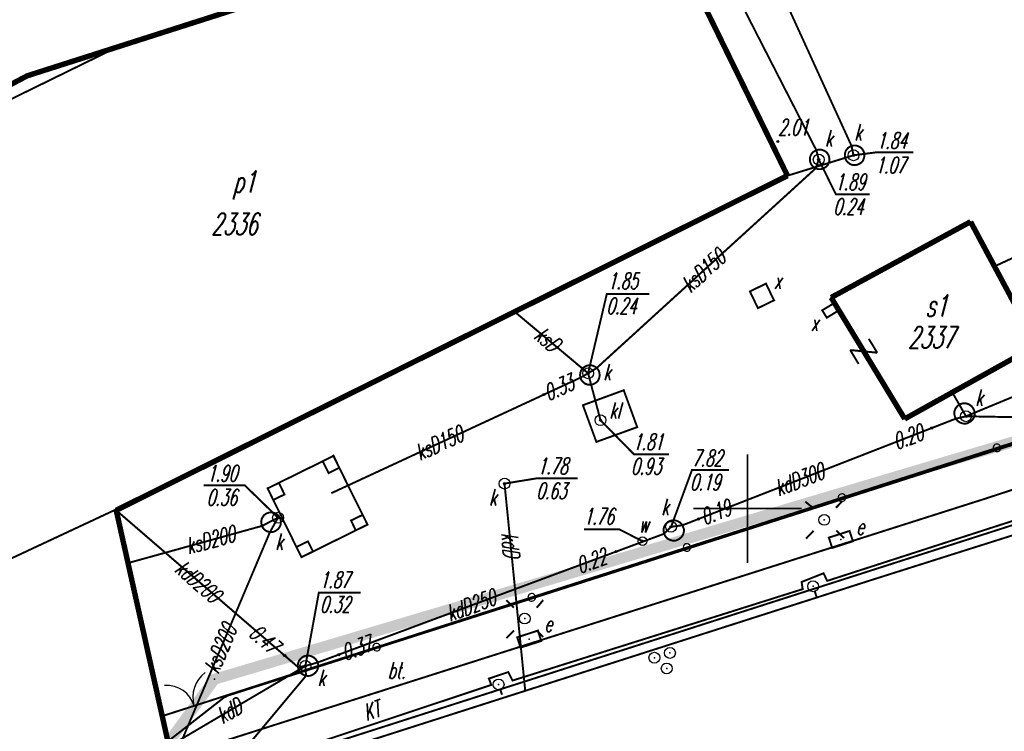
# Model space of a CAD drawing. Extents: x 6425777 to 6426103, y 6050596 to 6051176.
# Tile 63 of 72: x 6425816 to 6425862, y 6051040 to 6051073. Entities that reach past the tile are written whole.
import ezdxf

# ---------------------------------------------------------------- set-up
doc = ezdxf.new("R2010")
doc.units = 0
doc.header["$MEASUREMENT"] = 0
for name, pattern in [('BUR', [3, 2, -1]), ('GAP', [3, 2, -0.5, 0, -0.5]), ('GUZ', [1.5, 1, -0.5]), ('KOR', [4, 3, -1]), ('WRU', [1.5, 1, -0.5])]:
    doc.linetypes.add(name, pattern=pattern)
doc.layers.get('0').update_dxf_attribs({"linetype": 'CONTINUOUS'})
for name, color, linetype in [('203_punkt_graniczny', 7, 'CONTINUOUS'), ('218_kontur_uzytku_gruntowego', 96, 'GUZ'), ('219_dzialka_ewidencyjna', 7, 'CONTINUOUS'), ('310_podpora', 7, 'CONTINUOUS'), ('312_budynek_ewidencyjny', 7, 'CONTINUOUS'), ('312_oznaczenie_budynku_ewidencyjnego', 7, 'CONTINUOUS'), ('312_oznaczenie_budynku_ewidencyjnego_Atr124', 7, 'CONTINUOUS'), ('320_blok___kondygnacja_nadziemna', 7, 'CONTINUOUS'), ('346_Wiata__taras_odkryty_na_podporach___obrys', 7, 'WRU'), ('449_Sciana_oporowa_rysunek', 7, 'CONTINUOUS'), ('510_Podpora_jednoslupowa_symb__SEPOW', 7, 'CONTINUOUS'), ('582_Atrybuty_opisowe_SKPOD', 36, 'CONTINUOUS'), ('622_Punkt_rzednej_przewodu_SKPOD', 36, 'CONTINUOUS'), ('622_Punkt_rzednej_przewodu_SKPOD_Atr2', 36, 'CONTINUOUS'), ('991_Przehaczenie', 7, 'CONTINUOUS'), ('GEO_KOM_brama', 7, 'CONTINUOUS'), ('GEO_KOM_kanal_technologiczny', 7, 'CONTINUOUS'), ('GEO_KOM_latarnia_na_slupie', 7, 'CONTINUOUS'), ('GEO_KOM_obszar_utwardzony', 7, 'KOR'), ('GEO_KOM_ogrodzenie', 7, 'CONTINUOUS'), ('GEO_KOM_szafa_elektroenergetyczna', 1, 'CONTINUOUS'), ('Granica_Natura_2000', 70, 'BUR'), ('komora_podziemna___przewod_kanalizacyjny__powierzchnia_', 36, 'CONTINUOUS'), ('latarnia__punkt_', 7, 'CONTINUOUS'), ('odboj_lub_dalba__punkt_', 7, 'CONTINUOUS'), ('poler__punkt_', 7, 'CONTINUOUS'), ('przewod_elektroenergetyczny__linia_', 1, 'CONTINUOUS'), ('przewod_kanalizacyjny__linia_', 36, 'CONTINUOUS'), ('przewod_kanalizacyjny__linia__Atr1', 36, 'CONTINUOUS'), ('punkt_o_okreslonej_wysokosci__siec_kanalizacyjna_', 36, 'CONTINUOUS'), ('punkt_o_okreslonej_wysokosci__siec_kanalizacyjna__Atr2', 36, 'CONTINUOUS'), ('punkt_o_okreslonej_wysokosci__siec_kanalizacyjna__Atr3', 36, 'CONTINUOUS'), ('punkt_o_okreslonej_wysokosci__siec_wodociagowa_', 5, 'CONTINUOUS'), ('punkt_o_okreslonej_wysokosci__siec_wodociagowa__Atr2', 5, 'CONTINUOUS'), ('punkt_wysokosciowy_sztuczny', 7, 'CONTINUOUS'), ('punkt_wysokosciowy_sztuczny_Atr2', 7, 'CONTINUOUS'), ('siatka', 1, 'CONTINUOUS'), ('wlaz___siec_niezidentyfikowana__powierzchnia_', 7, 'CONTINUOUS'), ('wlaz___siec_niezidentyfikowana__powierzchnia__Atr17', 7, 'CONTINUOUS'), ('wlaz_okragly___siec_kanalizacyjna__punkt_', 7, 'CONTINUOUS'), ('wlaz_okragly___siec_kanalizacyjna__punkt__Atr17', 7, 'CONTINUOUS'), ('Zakres', 7, 'GAP'), ('zasuwa___siec_wodociagowa__punkt_', 5, 'CONTINUOUS'), ('zasuwa___siec_wodociagowa__punkt__Atr17', 5, 'CONTINUOUS')]:
    doc.layers.add(name, color=color, linetype=linetype)
doc.styles.get("Standard").update_dxf_attribs({"font": 'simplex.shx', "width": 0.85})

# ---------------------------------------------------------------- blocks, each defined once
blk = doc.blocks.new('203')
at = {"color": 0, "linetype": 'Continuous'}
blk.add_circle((0, 0), 0.1, dxfattribs=at)
blk = doc.blocks.new('801')
at = {"color": 0, "linetype": 'Continuous'}
blk.add_circle((0, 0), 0.1, dxfattribs=at)

msp = doc.modelspace()

# ---------------------------------------------------------------- linework, layer by layer
for p in [(6425821.002, 6051071.263), (6425816.83, 6051069.93), (6425851.39, 6051066.9), (6425853.17, 6051066.5), (6425854.79, 6051066.7), (6425854.88, 6051066.27), (6425853.28, 6051066.07), (6425853.14, 6051065.67), (6425851.84, 6051065.33), (6425860.27, 6051063.21), (6425861.37, 6051061.15), (6425853.85, 6051059.72), (6425839.27, 6051059.07), (6425843.05, 6051056.47), (6425842.31, 6051056.03), (6425842.66, 6051056.23), (6425840.62, 6051055.25), (6425859.43, 6051055.35), (6425843.23, 6051054.07), (6425857.24, 6051054.13), (6425860.06, 6051054.25), (6425858.48, 6051053.71), (6425838.81, 6051051.15), (6425830.86, 6051050.72), (6425820.9, 6051049.95), (6425820.93, 6051049.92), (6425828.38, 6051049.58), (6425847.74, 6051049.52), (6425827.64, 6051049.2), (6425846.48, 6051049.16), (6425847, 6051049.23), (6425853.53, 6051049.48), (6425828.01, 6051048.92), (6425846.16, 6051048.84), (6425845.16, 6051048.5), (6425854.298, 6051048.578), (6425843.95, 6051048.02), (6425821.47, 6051047.49), (6425853.02, 6051046.42), (6425855.71, 6051046.71), (6425839.743, 6051044.934), (6425839.947, 6051043.988), (6425828.69, 6051043.23), (6425831.18, 6051043.27), (6425846.427, 6051043.352), (6425829.64, 6051042.75), (6425845.712, 6051043.131), (6425846.28, 6051042.637), (6425825.454, 6051042.14), (6425838.54, 6051041.9), (6425825.95, 6051041.375), (6425825.95, 6051041.375), (6425825.96, 6051041.35), (6425839.76, 6051041.65), (6425823.049, 6051040.442)]:
    msp.add_point(p)
at = {"color": 7}
for p in [(6425860.93, 6051050.45), (6425853.5, 6051047.02), (6425852.49, 6051046.62), (6425853.67, 6051046.67), (6425852.54, 6051046.29), (6425838.98, 6051042.47), (6425838.09, 6051042.17), (6425838.2, 6051041.88), (6425839.18, 6051042.08)]:
    msp.add_point(p, dxfattribs=at)
at = {"layer": '203_punkt_graniczny', "color": 7}
msp.add_point((6425825.96, 6051041.35), dxfattribs=at)
at = {"layer": '218_kontur_uzytku_gruntowego', "linetype": 'GUZ', "const_width": 0.09}
for points in [[(6425825.96, 6051041.35), (6425865.13, 6051053.87)], [(6425827.68, 6051038.17), (6425866.55, 6051050.63)], [(6425822.11, 6051038.34), (6425825.96, 6051041.35)]]:
    msp.add_lwpolyline(points, dxfattribs=at)
at = {"layer": '219_dzialka_ewidencyjna', "linetype": 'Continuous', "const_width": 0.09}
for points in [[(6425865.13, 6051053.87), (6425825.96, 6051041.35)], [(6425866.55, 6051050.63), (6425827.68, 6051038.17)], [(6425825.96, 6051041.35), (6425822.11, 6051038.34)]]:
    msp.add_lwpolyline(points, dxfattribs=at)
at = {"layer": '310_podpora', "linetype": 'Continuous', "const_width": 0.09}
for points in [[(6425830.44, 6051052.18), (6425830.71, 6051051.63), (6425831.2, 6051051.88), (6425830.93, 6051052.43)], [(6425828.42, 6051051.18), (6425827.9, 6051050.93), (6425828.16, 6051050.4), (6425828.68, 6051050.65)], [(6425832.28, 6051049.71), (6425831.74, 6051049.45), (6425831.96, 6051049), (6425832.5, 6051049.26)], [(6425829.23, 6051048.23), (6425829.46, 6051047.76), (6425829.99, 6051048.02), (6425829.76, 6051048.49)]]:
    msp.add_lwpolyline(points, close=True, dxfattribs=at)
at = {"layer": '312_budynek_ewidencyjny', "linetype": 'Continuous', "const_width": 0.25}
for points in [[(6425845.159, 6051078.982), (6425851.84, 6051065.33)], [(6425851.84, 6051065.33), (6425820.93, 6051049.92)], [(6425853.85, 6051059.72), (6425860.27, 6051063.21)], [(6425860.27, 6051063.21), (6425863.32, 6051057.52)], [(6425857.24, 6051054.13), (6425853.85, 6051059.72)], [(6425863.32, 6051057.52), (6425857.24, 6051054.13)], [(6425820.93, 6051049.92), (6425823.36, 6051039.05)]]:
    msp.add_lwpolyline(points, dxfattribs=at)
at = {"layer": '320_blok___kondygnacja_nadziemna', "linetype": 'Continuous', "const_width": 0.09}
for points in [[(6425806.93, 6051064.37), (6425821.002, 6051071.263)], [(6425820.9, 6051049.95), (6425811.13, 6051045.38)]]:
    msp.add_lwpolyline(points, dxfattribs=at)
at = {"layer": '346_Wiata__taras_odkryty_na_podporach___obrys', "linetype": 'WRU', "const_width": 0.09}
msp.add_lwpolyline([(6425827.9, 6051050.93), (6425829.46, 6051047.76), (6425832.5, 6051049.26), (6425831.2, 6051051.88), (6425830.94, 6051052.43), (6425830.44, 6051052.18)], close=True, dxfattribs=at)
at = {"layer": '449_Sciana_oporowa_rysunek', "linetype": 'Continuous', "const_width": 0.09}
for points in [[(6425949.78, 6050993.73), (6425939.78, 6051043.88), (6425935.92, 6051045.43), (6425893.43, 6051036.07), (6425868.96, 6051030.66), (6425844.45, 6051025.31), (6425829.5, 6051022.04), (6425826.13, 6051036.5), (6425827.81, 6051037.78), (6425855.71, 6051046.71), (6425866.76, 6051050.21), (6425872.72, 6051053.48), (6425877.55, 6051056.16), (6425895.48, 6051066), (6425909.5, 6051073.63)], [(6425866.41, 6051050.79), (6425853.67, 6051046.67), (6425853.5, 6051047.02), (6425852.49, 6051046.62), (6425852.54, 6051046.29), (6425839.18, 6051042.08), (6425838.98, 6051042.47), (6425838.09, 6051042.17), (6425838.2, 6051041.88), (6425825.33, 6051037.59)]]:
    msp.add_lwpolyline(points, dxfattribs=at)
at = {"layer": '510_Podpora_jednoslupowa_symb__SEPOW', "linetype": 'Continuous'}
msp.add_circle((6425853.53, 6051049.48), 0.25, dxfattribs=at)
at = {"layer": '510_Podpora_jednoslupowa_symb__SEPOW', "color": 7}
msp.add_point((6425853.53, 6051049.48), dxfattribs=at)
at = {"layer": '622_Punkt_rzednej_przewodu_SKPOD', "linetype": 'Continuous'}
for centre in [(6425840.62, 6051055.25), (6425858.48, 6051053.71), (6425847.74, 6051049.52), (6425843.95, 6051048.02), (6425828.69, 6051043.23), (6425831.18, 6051043.27)]:
    msp.add_circle(centre, 0.05, dxfattribs=at)
at = {"layer": '991_Przehaczenie', "linetype": 'Continuous', "const_width": 0.09}
for points in [[(6425855.972, 6051057.179), (6425855.583, 6051057.82)], [(6425855.117, 6051056.66), (6425854.728, 6051057.301)], [(6425855.972, 6051057.179), (6425854.728, 6051057.301)]]:
    msp.add_lwpolyline(points, dxfattribs=at)
at = {"layer": 'GEO_KOM_brama', "linetype": 'Continuous', "const_width": 0.09}
msp.add_lwpolyline([(6425825.95, 6051041.375), (6425823.049, 6051040.442)], dxfattribs=at)
at = {"layer": 'GEO_KOM_brama', "linetype": 'Continuous'}
for centre, radius, start, end in [((6425825.911, 6051041.301), 1.453, 127.9081, 195.5273), ((6425823.275, 6051040.568), 1.286, 15.5658, 95.2076)]:
    msp.add_arc(centre, radius, start, end, dxfattribs=at)
at = {"layer": 'GEO_KOM_kanal_technologiczny', "linetype": 'Continuous', "const_width": 0.09}
msp.add_lwpolyline([(6425865.9, 6051052.08), (6425860.93, 6051050.45), (6425824.94, 6051038.99), (6425825.33, 6051037.59), (6425838.2, 6051041.88), (6425838.09, 6051042.17), (6425838.98, 6051042.47), (6425839.18, 6051042.08), (6425852.54, 6051046.29), (6425852.49, 6051046.62), (6425853.5, 6051047.02), (6425853.67, 6051046.67), (6425866.41, 6051050.79)], dxfattribs=at)
at = {"layer": 'GEO_KOM_latarnia_na_slupie', "linetype": 'Continuous', "const_width": 0.09}
for points in [[(6425838.899, 6051045.781), (6425839.243, 6051045.435)], [(6425840.294, 6051045.434), (6425840.593, 6051045.788)], [(6425839.241, 6051044.384), (6425838.892, 6051044.033)], [(6425840.291, 6051044.384), (6425840.593, 6051044.083)]]:
    msp.add_lwpolyline(points, dxfattribs=at)
at = {"layer": 'GEO_KOM_latarnia_na_slupie', "linetype": 'Continuous'}
msp.add_circle((6425839.743, 6051044.934), 0.25, dxfattribs=at)
at = {"layer": 'GEO_KOM_obszar_utwardzony', "linetype": 'KOR', "const_width": 0.09}
for points in [[(6425910.617, 6051036.116), (6425845.18, 6051021.592), (6425826.731, 6051017.574), (6425822.017, 6051038.683), (6425823.36, 6051039.05), (6425823.049, 6051040.442), (6425825.95, 6051041.375), (6425864.93, 6051053.904), (6425867.206, 6051055.147), (6425868.113, 6051055.643), (6425900.142, 6051072.877)], [(6425866.41, 6051050.79), (6425853.67, 6051046.67), (6425853.5, 6051047.02), (6425852.49, 6051046.62), (6425852.54, 6051046.29), (6425839.18, 6051042.08), (6425838.98, 6051042.47), (6425838.09, 6051042.17), (6425838.2, 6051041.88), (6425825.33, 6051037.59)]]:
    msp.add_lwpolyline(points, dxfattribs=at)
at = {"layer": 'GEO_KOM_ogrodzenie', "linetype": 'Continuous'}
msp.add_lwpolyline([(6425825.95, 6051041.375), (6425832.757, 6051043.563), (6425832.757, 6051043.563, 1), (6425833.091, 6051043.67, 1), (6425832.757, 6051043.563), (6425833.091, 6051043.67), (6425839.898, 6051045.858), (6425839.898, 6051045.858, 1), (6425840.231, 6051045.965, 1), (6425839.898, 6051045.858), (6425840.231, 6051045.965), (6425847.038, 6051048.153), (6425847.038, 6051048.153, 1), (6425847.371, 6051048.26, 1), (6425847.038, 6051048.153), (6425847.371, 6051048.26), (6425854.178, 6051050.448), (6425854.178, 6051050.448, 1), (6425854.511, 6051050.555, 1), (6425854.178, 6051050.448), (6425854.511, 6051050.555), (6425861.318, 6051052.743), (6425861.318, 6051052.743, 1), (6425861.651, 6051052.85, 1), (6425861.318, 6051052.743), (6425861.651, 6051052.85), (6425864.93, 6051053.904)], format="xyb", dxfattribs=at)
at = {"layer": 'GEO_KOM_szafa_elektroenergetyczna', "linetype": 'Continuous', "const_width": 0.09}
for points in [[(6425853.746, 6051048.663), (6425854.701, 6051048.969), (6425854.852, 6051048.493), (6425853.898, 6051048.187), (6425853.746, 6051048.663)], [(6425839.395, 6051044.071), (6425840.346, 6051044.379), (6425840.502, 6051043.902), (6425839.548, 6051043.596), (6425839.395, 6051044.071)]]:
    msp.add_lwpolyline(points, dxfattribs=at)
at = {"layer": 'Granica_Natura_2000', "linetype": 'BUR', "const_width": 0.5}
msp.add_lwpolyline([(6425939.527, 6050928.249), (6425947.323, 6050987.893), (6425940.584, 6051032.582), (6425931.387, 6051035.502), (6425915.116, 6051034.25), (6425900.392, 6051032.52), (6425891.739, 6051032.397), (6425888.272, 6051025.724), (6425890.397, 6051019.14), (6425889.502, 6051010.993), (6425870.209, 6051007.657), (6425847.335, 6051006.321), (6425842.754, 6051006.256), (6425828.436, 6051011.135), (6425826.333, 6051016.198), (6425826.297, 6051018.739), (6425822.461, 6051038.025), (6425825.454, 6051042.14), (6425864.969, 6051053.888), (6425899.813, 6051073.214), (6425869.011, 6051127.727), (6425860.401, 6051124.552), (6425847.335, 6051148.688)], dxfattribs=at)
at = {"layer": 'komora_podziemna___przewod_kanalizacyjny__powierzchnia_', "linetype": 'Continuous', "const_width": 0.09}
for points in [[(6425854.63, 6051065.94), (6425854.7, 6051065.88), (6425854.79, 6051065.84), (6425854.88, 6051065.82), (6425854.98, 6051065.82), (6425855.07, 6051065.84), (6425855.15, 6051065.88), (6425855.23, 6051065.93), (6425855.3, 6051066), (6425855.34, 6051066.08), (6425855.37, 6051066.17), (6425855.38, 6051066.27), (6425855.37, 6051066.36), (6425855.35, 6051066.45), (6425855.3, 6051066.53), (6425855.24, 6051066.61), (6425855.16, 6051066.66), (6425855.07, 6051066.7), (6425854.98, 6051066.72), (6425854.89, 6051066.72), (6425854.79, 6051066.7), (6425854.71, 6051066.66), (6425854.63, 6051066.61), (6425854.57, 6051066.54), (6425854.52, 6051066.46), (6425854.49, 6051066.37), (6425854.48, 6051066.27), (6425854.49, 6051066.18), (6425854.52, 6051066.09), (6425854.56, 6051066.01)], [(6425853.27, 6051065.63), (6425853.37, 6051065.63), (6425853.46, 6051065.65), (6425853.54, 6051065.69), (6425853.62, 6051065.74), (6425853.69, 6051065.81), (6425853.73, 6051065.89), (6425853.76, 6051065.98), (6425853.77, 6051066.08), (6425853.76, 6051066.17), (6425853.74, 6051066.26), (6425853.69, 6051066.34), (6425853.63, 6051066.42), (6425853.55, 6051066.47), (6425853.46, 6051066.51), (6425853.37, 6051066.53), (6425853.28, 6051066.53), (6425853.18, 6051066.51), (6425853.1, 6051066.47), (6425853.02, 6051066.42), (6425852.96, 6051066.35), (6425852.91, 6051066.27), (6425852.88, 6051066.18), (6425852.87, 6051066.08), (6425852.88, 6051065.99), (6425852.91, 6051065.9), (6425852.95, 6051065.82), (6425853.02, 6051065.75), (6425853.09, 6051065.69), (6425853.18, 6051065.65)], [(6425842.69, 6051055.7), (6425842.79, 6051055.7), (6425842.88, 6051055.72), (6425842.96, 6051055.76), (6425843.04, 6051055.81), (6425843.11, 6051055.88), (6425843.15, 6051055.96), (6425843.18, 6051056.05), (6425843.19, 6051056.15), (6425843.18, 6051056.24), (6425843.16, 6051056.33), (6425843.11, 6051056.41), (6425843.05, 6051056.49), (6425842.97, 6051056.54), (6425842.88, 6051056.58), (6425842.79, 6051056.6), (6425842.7, 6051056.6), (6425842.6, 6051056.58), (6425842.52, 6051056.54), (6425842.44, 6051056.49), (6425842.38, 6051056.42), (6425842.33, 6051056.34), (6425842.3, 6051056.25), (6425842.29, 6051056.15), (6425842.3, 6051056.06), (6425842.33, 6051055.97), (6425842.37, 6051055.89), (6425842.44, 6051055.82), (6425842.51, 6051055.76), (6425842.6, 6051055.72)], [(6425844.3, 6051055.45), (6425842.42, 6051054.76), (6425843.04, 6051053.07), (6425844.92, 6051053.75)], [(6425859.9, 6051053.92), (6425860, 6051053.91), (6425860.1, 6051053.92), (6425860.19, 6051053.96), (6425860.27, 6051054.01), (6425860.34, 6051054.07), (6425860.4, 6051054.15), (6425860.44, 6051054.24), (6425860.46, 6051054.34), (6425860.46, 6051054.44), (6425860.43, 6051054.53), (6425860.39, 6051054.62), (6425860.33, 6051054.7), (6425860.26, 6051054.76), (6425860.17, 6051054.81), (6425860.08, 6051054.84), (6425859.98, 6051054.85), (6425859.89, 6051054.84), (6425859.79, 6051054.81), (6425859.71, 6051054.76), (6425859.64, 6051054.69), (6425859.58, 6051054.61), (6425859.54, 6051054.52), (6425859.52, 6051054.42), (6425859.53, 6051054.32), (6425859.55, 6051054.23), (6425859.59, 6051054.14), (6425859.65, 6051054.06), (6425859.72, 6051054), (6425859.81, 6051053.95)], [(6425828.23, 6051048.95), (6425828.31, 6051049), (6425828.39, 6051049.06), (6425828.44, 6051049.13), (6425828.49, 6051049.22), (6425828.51, 6051049.31), (6425828.51, 6051049.4), (6425828.5, 6051049.5), (6425828.46, 6051049.58), (6425828.41, 6051049.66), (6425828.34, 6051049.73), (6425828.26, 6051049.78), (6425828.17, 6051049.81), (6425828.08, 6051049.82), (6425827.98, 6051049.82), (6425827.89, 6051049.79), (6425827.81, 6051049.75), (6425827.73, 6051049.69), (6425827.68, 6051049.61), (6425827.63, 6051049.53), (6425827.61, 6051049.43), (6425827.61, 6051049.34), (6425827.63, 6051049.25), (6425827.66, 6051049.16), (6425827.71, 6051049.08), (6425827.78, 6051049.01), (6425827.86, 6051048.96), (6425827.95, 6051048.93), (6425828.04, 6051048.92), (6425828.14, 6051048.92)], [(6425846.51, 6051048.53), (6425846.61, 6051048.52), (6425846.71, 6051048.53), (6425846.8, 6051048.57), (6425846.88, 6051048.62), (6425846.95, 6051048.68), (6425847.01, 6051048.76), (6425847.05, 6051048.85), (6425847.07, 6051048.95), (6425847.07, 6051049.05), (6425847.04, 6051049.14), (6425847, 6051049.23), (6425846.94, 6051049.31), (6425846.87, 6051049.37), (6425846.78, 6051049.42), (6425846.69, 6051049.45), (6425846.59, 6051049.46), (6425846.5, 6051049.45), (6425846.4, 6051049.42), (6425846.32, 6051049.37), (6425846.25, 6051049.3), (6425846.19, 6051049.22), (6425846.15, 6051049.13), (6425846.13, 6051049.03), (6425846.14, 6051048.93), (6425846.16, 6051048.84), (6425846.2, 6051048.75), (6425846.26, 6051048.67), (6425846.33, 6051048.61), (6425846.42, 6051048.56)], [(6425829.67, 6051042.3), (6425829.77, 6051042.29), (6425829.87, 6051042.3), (6425829.96, 6051042.34), (6425830.04, 6051042.39), (6425830.11, 6051042.45), (6425830.17, 6051042.53), (6425830.21, 6051042.62), (6425830.23, 6051042.72), (6425830.23, 6051042.82), (6425830.2, 6051042.91), (6425830.16, 6051043), (6425830.1, 6051043.08), (6425830.03, 6051043.14), (6425829.94, 6051043.19), (6425829.85, 6051043.22), (6425829.75, 6051043.23), (6425829.66, 6051043.22), (6425829.56, 6051043.19), (6425829.48, 6051043.14), (6425829.41, 6051043.07), (6425829.35, 6051042.99), (6425829.31, 6051042.9), (6425829.29, 6051042.8), (6425829.3, 6051042.7), (6425829.32, 6051042.61), (6425829.36, 6051042.52), (6425829.42, 6051042.44), (6425829.49, 6051042.38), (6425829.58, 6051042.33)]]:
    msp.add_lwpolyline(points, close=True, dxfattribs=at)
at = {"layer": 'latarnia__punkt_', "linetype": 'Continuous', "const_width": 0.09}
for points in [[(6425852.66, 6051050.32), (6425853.026, 6051050.018)], [(6425854.069, 6051050.034), (6425854.366, 6051050.342)], [(6425853.04, 6051048.975), (6425852.698, 6051048.62)], [(6425854.085, 6051048.989), (6425854.443, 6051048.644)]]:
    msp.add_lwpolyline(points, dxfattribs=at)
at = {"layer": 'latarnia__punkt_', "color": 7}
msp.add_point((6425853.53, 6051049.48), dxfattribs=at)
at = {"layer": 'odboj_lub_dalba__punkt_', "linetype": 'Continuous'}
for centre in [(6425846.427, 6051043.352), (6425845.712, 6051043.131), (6425846.28, 6051042.637)]:
    msp.add_circle(centre, 0.25, dxfattribs=at)
at = {"layer": 'poler__punkt_', "linetype": 'Continuous', "const_width": 0.09}
for points in [[(6425853.098, 6051046.185), (6425853.178, 6051045.939)], [(6425838.617, 6051041.663), (6425838.695, 6051041.426)]]:
    msp.add_lwpolyline(points, dxfattribs=at)
at = {"layer": 'poler__punkt_', "linetype": 'Continuous'}
for centre in [(6425853.02, 6051046.42), (6425838.54, 6051041.9)]:
    msp.add_circle(centre, 0.25, dxfattribs=at)
at = {"layer": 'poler__punkt_', "color": 7}
for p in [(6425853.02, 6051046.42), (6425838.54, 6051041.9)]:
    msp.add_point(p, dxfattribs=at)
at = {"layer": 'przewod_elektroenergetyczny__linia_', "linetype": 'Continuous', "const_width": 0.09}
msp.add_lwpolyline([(6425861.37, 6051061.15), (6425864.93, 6051062.81)], dxfattribs=at)
at = {"layer": 'przewod_kanalizacyjny__linia_', "linetype": 'Continuous', "const_width": 0.09}
for points in [[(6425851.84, 6051065.33), (6425854.88, 6051066.27), (6425854.79, 6051066.7), (6425848.672, 6051080.105)], [(6425846.549, 6051079.426), (6425853.17, 6051066.5), (6425853.28, 6051066.07), (6425853.14, 6051065.67), (6425843.05, 6051056.47), (6425842.66, 6051056.23), (6425842.31, 6051056.03), (6425830.86, 6051050.72)], [(6425843.23, 6051054.07), (6425842.66, 6051056.23), (6425839.27, 6051059.07)], [(6425872.72, 6051053.48), (6425869.45, 6051058.14), (6425860.06, 6051054.25)], [(6425860.06, 6051054.25), (6425859.43, 6051055.35)], [(6425846.48, 6051049.16), (6425847, 6051049.23), (6425859.59, 6051054.14), (6425860.06, 6051054.25)], [(6425839.76, 6051041.65), (6425838.81, 6051051.15)], [(6425822.55, 6051033.77), (6425829.67, 6051042.3), (6425829.64, 6051042.75), (6425829.3, 6051042.7), (6425820.93, 6051049.92)], [(6425821.47, 6051047.49), (6425827.64, 6051049.2), (6425828.38, 6051049.58)], [(6425828.38, 6051049.58), (6425828.01, 6051048.92), (6425822.23, 6051035.25)], [(6425829.64, 6051042.75), (6425830.2, 6051042.91), (6425846.16, 6051048.84), (6425846.48, 6051049.16)], [(6425823.36, 6051039.05), (6425829.64, 6051042.75)]]:
    msp.add_lwpolyline(points, dxfattribs=at)
at = {"layer": 'punkt_o_okreslonej_wysokosci__siec_kanalizacyjna_', "color": 34}
for p in [(6425854.88, 6051066.27), (6425853.28, 6051066.07), (6425842.66, 6051056.23), (6425843.23, 6051054.07), (6425860.06, 6051054.25), (6425838.81, 6051051.15), (6425828.38, 6051049.58), (6425846.48, 6051049.16), (6425829.64, 6051042.75)]:
    msp.add_point(p, dxfattribs=at)
at = {"layer": 'punkt_o_okreslonej_wysokosci__siec_kanalizacyjna__Atr2', "linetype": 'Continuous', "const_width": 0.09}
for points in [[(6425854.88, 6051066.27), (6425855.96, 6051066.41), (6425857.628, 6051066.41)], [(6425853.28, 6051066.07), (6425854.069, 6051064.475), (6425855.627, 6051064.475)], [(6425842.66, 6051056.23), (6425843.52, 6051059.88), (6425845.48, 6051059.88)], [(6425843.23, 6051054.07), (6425844.768, 6051052.5), (6425846.379, 6051052.5)], [(6425860.06, 6051054.25), (6425861.956, 6051054.216), (6425863.593, 6051054.223)], [(6425846.48, 6051049.16), (6425847.44, 6051051.77), (6425849.141, 6051051.771)], [(6425838.81, 6051051.15), (6425840.28, 6051051.39), (6425842.176, 6051051.39)], [(6425828.38, 6051049.58), (6425826.85, 6051051.07), (6425824.954, 6051051.07)], [(6425829.64, 6051042.75), (6425830.26, 6051046.13), (6425832.188, 6051046.13)]]:
    msp.add_lwpolyline(points, dxfattribs=at)
at = {"layer": 'punkt_o_okreslonej_wysokosci__siec_wodociagowa_', "color": 5}
msp.add_point((6425845.16, 6051048.5), dxfattribs=at)
at = {"layer": 'punkt_o_okreslonej_wysokosci__siec_wodociagowa__Atr2', "linetype": 'Continuous', "const_width": 0.09}
msp.add_lwpolyline([(6425845.16, 6051048.5), (6425844.08, 6051049.05), (6425842.476, 6051049.05)], dxfattribs=at)
at = {"layer": 'punkt_wysokosciowy_sztuczny', "linetype": 'Continuous'}
msp.add_circle((6425851.39, 6051066.9), 0.045, dxfattribs=at)
at = {"layer": 'siatka', "color": 2, "linetype": 'Continuous', "const_width": 0.07}
for points in [[(6425850, 6051047.5), (6425850, 6051052.5)], [(6425847.5, 6051050), (6425852.5, 6051050)]]:
    msp.add_lwpolyline(points, dxfattribs=at)
at = {"layer": 'wlaz___siec_niezidentyfikowana__powierzchnia_', "linetype": 'Continuous', "const_width": 0.09}
for points in [[(6425850.48, 6051059.23), (6425851.22, 6051059.59), (6425850.85, 6051060.36), (6425850.11, 6051060)], [(6425854.21, 6051059.13), (6425853.65, 6051058.79), (6425853.44, 6051059.13), (6425854, 6051059.47)]]:
    msp.add_lwpolyline(points, close=True, dxfattribs=at)
at = {"layer": 'wlaz_okragly___siec_kanalizacyjna__punkt_', "linetype": 'Continuous'}
for centre in [(6425853.28, 6051066.07), (6425854.88, 6051066.27), (6425842.66, 6051056.23), (6425860.06, 6051054.25), (6425843.23, 6051054.07), (6425838.81, 6051051.15), (6425828.38, 6051049.58), (6425846.48, 6051049.16), (6425829.64, 6051042.75)]:
    msp.add_circle(centre, 0.25, dxfattribs=at)
at = {"layer": 'Zakres', "linetype": 'GAP', "const_width": 0.25}
msp.add_lwpolyline([(6425853.32, 6051081.59), (6425816.83, 6051069.93), (6425807.48, 6051064.98), (6425803.63, 6051061.97), (6425796.23, 6051053.52), (6425792.46, 6051042.93), (6425792.86, 6051031.69), (6425793.46, 6051029.04), (6425792.76, 6051028.28), (6425788.78, 6051016.95), (6425789.56, 6051004.97), (6425790.98, 6050999.73), (6425797.47, 6050973.84), (6425797.72, 6050972.92), (6425798.83, 6050969.02)], dxfattribs=at)
at = {"layer": 'zasuwa___siec_wodociagowa__punkt_', "linetype": 'Continuous'}
msp.add_circle((6425845.16, 6051048.5), 0.2, dxfattribs=at)
at = {"layer": 'zasuwa___siec_wodociagowa__punkt_', "color": 7}
msp.add_point((6425845.16, 6051048.5), dxfattribs=at)

# ---------------------------------------------------------------- block references
at = {"layer": '203_punkt_graniczny', "color": 7, "linetype": 'Continuous', "xscale": 0.5, "yscale": 0.5, "zscale": 0.5}
msp.add_blockref('203', (6425825.96, 6051041.35), dxfattribs=at)
at = {"layer": 'punkt_o_okreslonej_wysokosci__siec_kanalizacyjna_', "color": 34, "linetype": 'Continuous', "xscale": 0.5, "yscale": 0.5, "zscale": 0.5}
for p in [(6425854.88, 6051066.27), (6425853.28, 6051066.07), (6425842.66, 6051056.23), (6425843.23, 6051054.07), (6425860.06, 6051054.25), (6425838.81, 6051051.15), (6425828.38, 6051049.58), (6425846.48, 6051049.16), (6425829.64, 6051042.75)]:
    msp.add_blockref('801', p, dxfattribs=at)
at = {"layer": 'punkt_o_okreslonej_wysokosci__siec_wodociagowa_', "color": 5, "linetype": 'Continuous', "xscale": 0.5, "yscale": 0.5, "zscale": 0.5, "rotation": 180}
msp.add_blockref('801', (6425845.16, 6051048.5), dxfattribs=at)

# ---------------------------------------------------------------- texts
at = {"layer": '312_oznaczenie_budynku_ewidencyjnego', "oblique": 15, "width": 0.62}
for s, p in [('2336', (6425825.31, 6051062.61)), ('2337', (6425857.4, 6051057.39))]:
    msp.add_text(s, height=1, dxfattribs=at).set_placement(p)
at = {"layer": '312_oznaczenie_budynku_ewidencyjnego_Atr124', "oblique": 15, "width": 0.62}
for s, p in [('p1', (6425826.3, 6051064.56)), ('s1', (6425858.2, 6051058.85))]:
    msp.add_text(s, height=1, dxfattribs=at).set_placement(p)
at = {"layer": '582_Atrybuty_opisowe_SKPOD', "oblique": 15, "width": 0.62}
msp.add_text('kl', height=0.75, dxfattribs=at).set_placement((6425843.638, 6051054.141))
at = {"layer": '622_Punkt_rzednej_przewodu_SKPOD_Atr2', "oblique": 15, "width": 0.62}
for s, rotation, p in [('0.33', 24.9, (6425840.833, 6051054.94)), ('0.20', 21.3, (6425856.874, 6051052.694)), ('0.19', 21.3, (6425848.02, 6051049.227)), ('0.22', 20.4, (6425842.281, 6051046.992)), ('0.47', 319.2, (6425826.974, 6051044.171)), ('0.37', 20.4, (6425831.477, 6051042.984))]:
    msp.add_text(s, height=0.75, rotation=rotation, dxfattribs=at).set_placement(p)
at = {"layer": 'GEO_KOM_kanal_technologiczny', "oblique": 15, "width": 0.62}
msp.add_text('KT', height=0.75, rotation=18.2, dxfattribs=at).set_placement((6425832.451, 6051040.217))
at = {"layer": 'GEO_KOM_obszar_utwardzony', "oblique": 15, "width": 0.62}
msp.add_text('bt.', height=0.75, dxfattribs=at).set_placement((6425833.431, 6051042.171))
at = {"layer": 'GEO_KOM_szafa_elektroenergetyczna', "oblique": 15, "width": 0.62}
for p in [(6425855.008, 6051048.792), (6425840.643, 6051044.32)]:
    msp.add_text('e', height=0.75, dxfattribs=at).set_placement(p)
at = {"layer": 'przewod_kanalizacyjny__linia__Atr1', "oblique": 15, "width": 0.62}
for s, rotation, p in [('ksD150', 42.4, (6425847.373, 6051059.903)), ('ksD', 320, (6425840.119, 6051057.873)), ('ksD150', 24.9, (6425834.916, 6051052.19)), ('kdD300', 21.3, (6425851.436, 6051050.561)), ('ksD200', 15.5, (6425824.26, 6051047.889)), ('kdD', 275.7, (6425838.657, 6051048.873)), ('kdD200', 319.2, (6425823.572, 6051047.128)), ('kdD250', 20.4, (6425836.301, 6051044.787)), ('ksD200', 67.1, (6425825.617, 6051042.34)), ('kdD', 30.5, (6425825.83, 6051040.067))]:
    msp.add_text(s, height=0.75, rotation=rotation, dxfattribs=at).set_placement(p)
at = {"layer": 'punkt_o_okreslonej_wysokosci__siec_kanalizacyjna__Atr2', "oblique": 15, "width": 0.62}
for s, p in [('1.84', (6425855.949, 6051066.576)), ('1.89', (6425854.029, 6051064.668)), ('1.85', (6425843.56, 6051060.11)), ('1.81', (6425844.722, 6051052.699)), ('7.82', (6425847.443, 6051051.949)), ('1.78', (6425840.331, 6051051.585)), ('1.90', (6425825.106, 6051051.246)), ('1.87', (6425830.295, 6051046.343))]:
    msp.add_text(s, height=0.75, dxfattribs=at).set_placement(p)
at = {"layer": 'punkt_o_okreslonej_wysokosci__siec_kanalizacyjna__Atr3', "oblique": 15, "width": 0.62}
for s, p in [('1.07', (6425855.882, 6051065.44)), ('0.24', (6425853.949, 6051063.531)), ('0.24', (6425843.5, 6051058.96)), ('0.93', (6425844.635, 6051051.569)), ('0.19', (6425847.35, 6051050.84)), ('0.36', (6425825.093, 6051050.136)), ('0.63', (6425840.271, 6051050.442)), ('0.32', (6425830.309, 6051045.207))]:
    msp.add_text(s, height=0.75, dxfattribs=at).set_placement(p)
at = {"layer": 'punkt_o_okreslonej_wysokosci__siec_wodociagowa__Atr2', "oblique": 15, "width": 0.62}
msp.add_text('1.76', height=0.75, dxfattribs=at).set_placement((6425842.451, 6051049.265))
at = {"layer": 'punkt_wysokosciowy_sztuczny_Atr2', "oblique": 15, "width": 0.62}
msp.add_text('2.01', height=0.75, dxfattribs=at).set_placement((6425851.411, 6051067.187))
at = {"layer": 'wlaz___siec_niezidentyfikowana__powierzchnia__Atr17', "oblique": 15, "width": 0.62}
for p in [(6425851.22, 6051060.12), (6425852.91, 6051058.19)]:
    msp.add_text('x', height=0.75, dxfattribs=at).set_placement(p)
at = {"layer": 'wlaz_okragly___siec_kanalizacyjna__punkt__Atr17', "oblique": 15, "width": 0.62}
for p in [(6425854.926, 6051066.957), (6425853.57, 6051066.673), (6425843.358, 6051055.906), (6425860.492, 6051054.735), (6425838.105, 6051050.141), (6425846.03, 6051049.7), (6425828.266, 6051048.106), (6425830.213, 6051041.829)]:
    msp.add_text('k', height=0.75, dxfattribs=at).set_placement(p)
at = {"layer": 'zasuwa___siec_wodociagowa__punkt__Atr17', "oblique": 15, "width": 0.62}
msp.add_text('w', height=0.75, dxfattribs=at).set_placement((6425844.998, 6051048.897))

doc.saveas('drawing.dxf')
